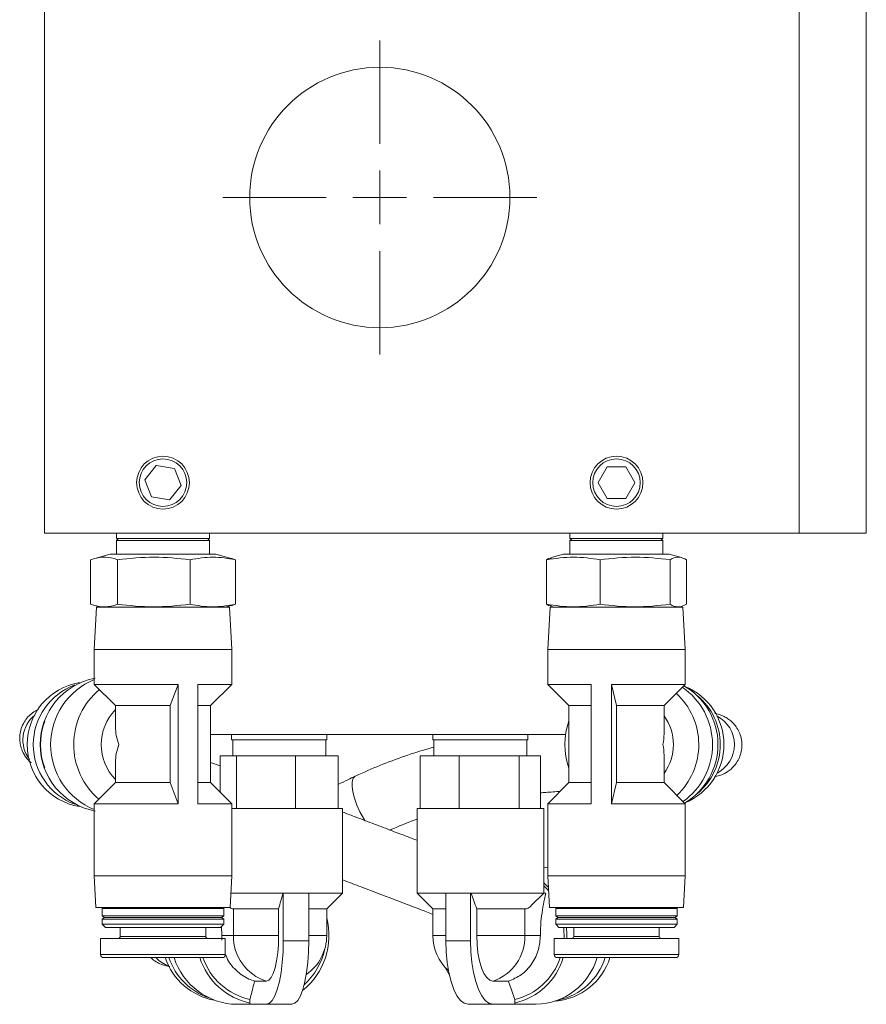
# Model space of a CAD drawing. Header units: inches. Extents: x 2.7 to 31.3, y 2.6 to 19.2.
# Tile 1 of 6: x 2.7 to 5.8, y 7.8 to 11.5. Entities that reach past the tile are written whole.
import ezdxf

# ---------------------------------------------------------------- set-up
doc = ezdxf.new("R2010")
doc.units = ezdxf.units.IN
doc.header["$MEASUREMENT"] = 0

# ---------------------------------------------------------------- blocks, each defined once
blk = doc.blocks.new('SW_CENTERMARKSYMBOL_0')
at = {"color": 0, "linetype": 'Continuous', "lineweight": 0}
for p, q in [((0, 0.2), (0, 0.585)), ((0, 0), (0, 0.1)), ((-0.2, 0), (-0.585, 0)), ((0, 0), (-0.1, 0)), ((0, 0), (0, -0.1)), ((0, 0), (0.1, 0)), ((0.2, 0), (0.585, 0)), ((0, -0.2), (0, -0.585))]:
    blk.add_line(p, q, dxfattribs=at)

msp = doc.modelspace()

# ---------------------------------------------------------------- linework, layer by layer
at = {"color": 7, "linetype": 'Continuous', "lineweight": 15}
for p, q in [((2.7477, 13.7885), (2.7477, 9.5385)), ((5.5607, 13.7885), (5.5607, 9.5385)), ((5.8107, 13.7885), (5.8107, 9.5385)), ((3.1646, 9.7898), (3.1224, 9.7369)), ((3.2319, 9.7798), (3.1651, 9.79)), ((3.257, 9.7165), (3.2323, 9.7795)), ((4.8454, 9.7853), (4.8116, 9.7267)), ((4.9135, 9.7856), (4.8458, 9.7856)), ((4.9477, 9.7267), (4.9139, 9.7853)), ((3.1223, 9.7365), (3.147, 9.6735)), ((4.8116, 9.7263), (4.8454, 9.6677)), ((4.9139, 9.6677), (4.9477, 9.7263)), ((3.2147, 9.6632), (3.2569, 9.7161)), ((3.1474, 9.6732), (3.2143, 9.663)), ((4.8458, 9.6674), (4.9135, 9.6674)), ((5.5607, 9.5385), (2.7477, 9.5385)), ((3.0164, 9.5385), (3.0164, 9.5188)), ((3.3629, 9.5188), (3.3629, 9.5385)), ((4.7064, 9.5385), (4.7064, 9.5188)), ((5.0529, 9.5188), (5.0529, 9.5385)), ((5.8107, 9.5385), (5.5607, 9.5385)), ((3.0243, 9.5188), (3.0164, 9.5109)), ((3.2537, 9.5188), (3.0164, 9.5188)), ((3.0164, 9.5109), (3.0164, 9.4598)), ((3.3629, 9.5109), (3.0164, 9.5109)), ((3.3629, 9.5188), (3.2537, 9.5188)), ((3.3629, 9.5109), (3.355, 9.5188)), ((3.3629, 9.4598), (3.3629, 9.5109)), ((4.7143, 9.5188), (4.7064, 9.5109)), ((4.841, 9.5188), (4.7064, 9.5188)), ((4.7064, 9.5109), (4.7064, 9.4598)), ((5.0529, 9.5109), (4.7064, 9.5109)), ((5.0529, 9.5188), (4.841, 9.5188)), ((5.0529, 9.5109), (5.045, 9.5188)), ((5.0529, 9.4598), (5.0529, 9.5109)), ((2.9928, 9.4598), (2.9354, 9.4444)), ((2.9928, 9.4598), (3.2625, 9.4598)), ((3.2625, 9.4598), (3.3865, 9.4598)), ((3.4439, 9.4444), (3.3865, 9.4598)), ((4.6828, 9.4598), (4.6373, 9.4476)), ((4.6828, 9.4598), (4.8357, 9.4598)), ((4.8357, 9.4598), (5.0765, 9.4598)), ((5.122, 9.4476), (5.0765, 9.4598)), ((2.9197, 9.2738), (2.9197, 9.4394)), ((3.0206, 9.2738), (3.0206, 9.4394)), ((3.2905, 9.2738), (3.2905, 9.4394)), ((3.4596, 9.2738), (3.4596, 9.4394)), ((4.619, 9.2738), (4.619, 9.4394)), ((4.8188, 9.2738), (4.8188, 9.4394)), ((5.0795, 9.2738), (5.0795, 9.4394)), ((5.1403, 9.2738), (5.1403, 9.4394)), ((2.942, 9.2629), (2.9338, 9.1054)), ((2.9354, 9.2688), (2.9574, 9.2629)), ((2.942, 9.2629), (3.2812, 9.2629)), ((3.2812, 9.2629), (3.4373, 9.2629)), ((3.4219, 9.2629), (3.4439, 9.2688)), ((3.4456, 9.1054), (3.4373, 9.2629)), ((4.632, 9.2629), (4.6238, 9.1054)), ((4.632, 9.2629), (4.8244, 9.2629)), ((4.6373, 9.2656), (4.6474, 9.2629)), ((4.8244, 9.2629), (5.1273, 9.2629)), ((5.1119, 9.2629), (5.122, 9.2656)), ((5.1356, 9.1054), (5.1273, 9.2629)), ((2.9338, 9.1054), (2.9338, 8.9755)), ((3.4456, 9.1054), (2.9338, 9.1054)), ((3.4456, 8.9755), (3.4456, 9.1054)), ((4.6238, 9.1054), (4.6238, 8.9755)), ((5.1356, 9.1054), (4.6238, 9.1054)), ((5.1356, 8.9755), (5.1356, 9.1054)), ((2.9338, 8.9755), (3.0125, 8.8968)), ((2.9338, 8.9755), (3.2466, 8.9755)), ((3.217, 8.8968), (3.2466, 8.9755)), ((3.2466, 8.5306), (3.2466, 8.9755)), ((3.3197, 8.9755), (3.4456, 8.9755)), ((3.3197, 8.5306), (3.3197, 8.9755)), ((3.3668, 8.8968), (3.4456, 8.9755)), ((4.6238, 8.9755), (4.7025, 8.8968)), ((4.6238, 8.9755), (4.7849, 8.9755)), ((4.7849, 8.5306), (4.7849, 8.9755)), ((4.8616, 8.9755), (5.1356, 8.9755)), ((4.8616, 8.5306), (4.8616, 8.9755)), ((4.8616, 8.9755), (4.8795, 8.8968)), ((5.0568, 8.8968), (5.1356, 8.9755)), ((3.0125, 8.8968), (3.0125, 8.8166)), ((3.217, 8.8968), (3.0125, 8.8968)), ((3.217, 8.6094), (3.217, 8.8968)), ((3.3668, 8.8968), (3.3197, 8.8968)), ((3.3668, 8.6094), (3.3668, 8.8968)), ((4.7025, 8.8968), (4.7025, 8.6094)), ((4.7849, 8.8968), (4.7025, 8.8968)), ((5.0568, 8.8968), (4.8795, 8.8968)), ((4.8795, 8.8968), (4.8795, 8.6094)), ((5.0568, 8.7906), (5.0568, 8.8968)), ((4.69, 8.7885), (3.3668, 8.7885)), ((3.4455, 8.7885), (3.4455, 8.7688)), ((3.7998, 8.7688), (3.4455, 8.7688)), ((3.4494, 8.7688), (3.4494, 8.7098)), ((3.7959, 8.7098), (3.7959, 8.7688)), ((3.7998, 8.7688), (3.7998, 8.7885)), ((4.1955, 8.7885), (4.1955, 8.7688)), ((4.5498, 8.7688), (4.1955, 8.7688)), ((4.1994, 8.7688), (4.1994, 8.7098)), ((4.5459, 8.7098), (4.5459, 8.7688)), ((4.5498, 8.7688), (4.5498, 8.7885)), ((3.4027, 8.5735), (3.4027, 8.7098)), ((3.4632, 8.7098), (3.4027, 8.7098)), ((3.4632, 8.5129), (3.4632, 8.7098)), ((3.6832, 8.7098), (3.4632, 8.7098)), ((3.6832, 8.5129), (3.6832, 8.7098)), ((3.8427, 8.7098), (3.6832, 8.7098)), ((3.8427, 8.5129), (3.8427, 8.7098)), ((4.1484, 8.5129), (4.1484, 8.7098)), ((4.2928, 8.7098), (4.1484, 8.7098)), ((4.2928, 8.5129), (4.2928, 8.7098)), ((4.5171, 8.7098), (4.2928, 8.7098)), ((4.5171, 8.5129), (4.5171, 8.7098)), ((4.5969, 8.7098), (4.5171, 8.7098)), ((4.5969, 8.5129), (4.5969, 8.7098)), ((5.0568, 8.6094), (5.0568, 8.7116)), ((3.0125, 8.6856), (3.0125, 8.6094)), ((3.4027, 8.6714), (3.3668, 8.6847)), ((3.0125, 8.6094), (2.9338, 8.5306)), ((3.0125, 8.6094), (3.217, 8.6094)), ((3.2466, 8.5306), (3.217, 8.6094)), ((3.3197, 8.6094), (3.3668, 8.6094)), ((3.4456, 8.5306), (3.3668, 8.6094)), ((4.7025, 8.6094), (4.6238, 8.5306)), ((4.7025, 8.6094), (4.7849, 8.6094)), ((4.8795, 8.6094), (4.8616, 8.5306)), ((4.8795, 8.6094), (5.0568, 8.6094)), ((5.1356, 8.5306), (5.0568, 8.6094)), ((2.9338, 8.5306), (2.9338, 8.2629)), ((3.2466, 8.5306), (2.9338, 8.5306)), ((3.4456, 8.5306), (3.3197, 8.5306)), ((3.4456, 8.2629), (3.4456, 8.5306)), ((3.8589, 8.5129), (3.4456, 8.5129)), ((3.8589, 8.198), (3.8589, 8.5129)), ((4.1364, 8.5129), (4.1364, 8.198)), ((4.6089, 8.5129), (4.1364, 8.5129)), ((4.6089, 8.198), (4.6089, 8.5129)), ((4.6238, 8.5306), (4.6238, 8.2629)), ((4.7849, 8.5306), (4.6238, 8.5306)), ((5.1356, 8.5306), (4.8616, 8.5306)), ((5.1356, 8.2629), (5.1356, 8.5306)), ((2.9338, 8.2629), (2.9399, 8.1448)), ((2.9338, 8.2629), (3.4456, 8.2629)), ((3.4394, 8.1448), (3.4456, 8.2629)), ((4.6238, 8.2629), (4.6299, 8.1448)), ((4.6238, 8.2629), (5.1356, 8.2629)), ((5.1294, 8.1448), (5.1356, 8.2629)), ((3.6367, 8.198), (3.4422, 8.198)), ((3.6367, 8.198), (3.6381, 8.198)), ((3.6381, 8.198), (3.6381, 8.0202)), ((3.6856, 8.198), (3.6381, 8.198)), ((3.733, 8.198), (3.6856, 8.198)), ((3.8589, 8.198), (3.7316, 8.198)), ((3.733, 8.198), (3.733, 8.0202)), ((3.7998, 8.1389), (3.8589, 8.198)), ((4.1364, 8.198), (4.1955, 8.1389)), ((4.2454, 8.198), (4.1364, 8.198)), ((4.2897, 8.198), (4.2436, 8.198)), ((4.2436, 8.198), (4.2436, 8.0202)), ((4.3358, 8.198), (4.2897, 8.198)), ((4.3358, 8.198), (4.3358, 8.0202)), ((4.3376, 8.198), (4.3358, 8.198)), ((4.6089, 8.198), (4.3376, 8.198)), ((4.5623, 8.1514), (4.6089, 8.198)), ((4.6163, 8.198), (4.6089, 8.198)), ((3.282, 8.1448), (2.9399, 8.1448)), ((2.9672, 8.1448), (2.9633, 8.1409)), ((2.9633, 8.1409), (2.9633, 8.1133)), ((3.416, 8.1409), (2.9633, 8.1409)), ((3.4394, 8.1448), (3.282, 8.1448)), ((3.416, 8.1409), (3.4121, 8.1448)), ((3.416, 8.1133), (3.416, 8.1409)), ((4.824, 8.1448), (4.6299, 8.1448)), ((4.6572, 8.1448), (4.6533, 8.1409)), ((4.6533, 8.1409), (4.6533, 8.1133)), ((5.106, 8.1409), (4.6533, 8.1409)), ((5.1294, 8.1448), (4.824, 8.1448)), ((5.106, 8.1409), (5.1021, 8.1448)), ((5.106, 8.1133), (5.106, 8.1409)), ((2.9633, 8.1133), (2.9712, 8.1074)), ((2.9633, 8.1133), (3.2734, 8.1133)), ((2.9712, 8.1074), (2.9633, 8.1015)), ((2.9712, 8.1074), (3.2705, 8.1074)), ((3.2705, 8.1074), (3.4082, 8.1074)), ((3.2734, 8.1133), (3.416, 8.1133)), ((3.4082, 8.1074), (3.416, 8.1133)), ((3.416, 8.1015), (3.4082, 8.1074)), ((3.4519, 8.1389), (3.6205, 8.1389)), ((3.4519, 8.0405), (3.4519, 8.1389)), ((3.6205, 8.1389), (3.6205, 8.0405)), ((3.733, 8.1389), (3.7998, 8.1389)), ((3.7998, 8.0405), (3.7998, 8.1389)), ((4.1955, 8.1389), (4.1955, 8.0405)), ((4.1955, 8.1389), (4.2436, 8.1389)), ((4.359, 8.1389), (4.5385, 8.1389)), ((4.359, 8.1389), (4.359, 8.0405)), ((4.5385, 8.0405), (4.5385, 8.1389)), ((4.6533, 8.1133), (4.6612, 8.1074)), ((4.6533, 8.1133), (4.8292, 8.1133)), ((4.6612, 8.1074), (4.6533, 8.1015)), ((4.6612, 8.1074), (4.8309, 8.1074)), ((4.8292, 8.1133), (5.106, 8.1133)), ((4.8309, 8.1074), (5.0982, 8.1074)), ((5.0982, 8.1074), (5.106, 8.1133)), ((5.106, 8.1015), (5.0982, 8.1074)), ((2.9633, 8.1015), (2.9633, 8.0818)), ((2.9633, 8.1015), (3.2734, 8.1015)), ((2.9633, 8.0818), (2.9751, 8.07)), ((2.9633, 8.0818), (3.416, 8.0818)), ((3.4042, 8.07), (2.9751, 8.07)), ((3.0302, 8.07), (3.0302, 8.0365)), ((3.2734, 8.1015), (3.416, 8.1015)), ((3.3491, 8.0365), (3.3491, 8.07)), ((3.4042, 8.07), (3.416, 8.0818)), ((3.4084, 8.0405), (3.4072, 8.0741)), ((3.416, 8.0818), (3.416, 8.1015)), ((4.6533, 8.1015), (4.6533, 8.0818)), ((4.6533, 8.1015), (4.8292, 8.1015)), ((4.6533, 8.0818), (4.6651, 8.07)), ((4.6533, 8.0818), (5.106, 8.0818)), ((5.0942, 8.07), (4.6651, 8.07)), ((4.7202, 8.07), (4.7202, 8.0365)), ((4.8292, 8.1015), (5.106, 8.1015)), ((5.0391, 8.0365), (5.0391, 8.07)), ((5.0942, 8.07), (5.106, 8.0818)), ((5.106, 8.0818), (5.106, 8.1015)), ((3.0302, 8.0365), (3.2486, 8.0365)), ((3.2486, 8.0365), (3.3491, 8.0365)), ((3.4519, 8.0405), (3.4084, 8.0405)), ((3.4095, 8.023), (3.4084, 8.0405)), ((3.6205, 8.0405), (3.4519, 8.0405)), ((3.7998, 8.0405), (3.733, 8.0405)), ((4.2436, 8.0405), (4.1955, 8.0405)), ((4.5385, 8.0405), (4.359, 8.0405)), ((4.5959, 8.0405), (4.5385, 8.0405)), ((4.7202, 8.0365), (4.8441, 8.0365)), ((4.8441, 8.0365), (5.0391, 8.0365)), ((2.9574, 8.0287), (2.9574, 7.9696)), ((3.2756, 8.0287), (2.9574, 8.0287)), ((3.4219, 8.0287), (3.2756, 8.0287)), ((3.4219, 7.9696), (3.4219, 8.0287)), ((3.733, 8.0202), (3.6381, 8.0202)), ((4.3358, 8.0202), (4.2436, 8.0202)), ((4.6474, 8.0287), (4.6474, 7.9696)), ((4.8278, 8.0287), (4.6474, 8.0287)), ((5.1119, 8.0287), (4.8278, 8.0287)), ((5.1119, 7.9696), (5.1119, 8.0287)), ((2.9574, 7.9696), (3.2756, 7.9696)), ((3.2712, 7.9578), (2.9692, 7.9578)), ((3.4101, 7.9578), (3.2712, 7.9578)), ((3.2756, 7.9696), (3.4219, 7.9696)), ((4.6474, 7.9696), (4.8278, 7.9696)), ((4.8305, 7.9578), (4.6592, 7.9578)), ((4.8278, 7.9696), (5.1119, 7.9696)), ((5.1001, 7.9578), (4.8305, 7.9578)), ((4.2561, 7.8955), (4.2416, 7.9213)), ((3.5752, 7.8703), (3.531, 7.8703)), ((4.4187, 7.8703), (4.477, 7.8703)), ((3.4654, 7.784), (3.5134, 7.784)), ((3.5134, 7.7887), (3.5134, 7.8021)), ((3.5134, 7.784), (3.5134, 7.7887)), ((3.5752, 7.784), (3.5134, 7.784)), ((3.6701, 7.784), (3.5752, 7.784)), ((4.4187, 7.784), (4.3266, 7.784)), ((4.4187, 7.784), (4.5003, 7.784)), ((4.5003, 7.7887), (4.5003, 7.8021)), ((4.5003, 7.784), (4.5003, 7.7887)), ((4.5003, 7.784), (4.5801, 7.784))]:
    msp.add_line(p, q, dxfattribs=at)
at = {"color": 7, "linetype": 'Continuous', "lineweight": 15, "flags": 128}
for points in [[(3.9431, 8.4673), (3.9367, 8.4774), (3.9236, 8.501), (3.9123, 8.526), (3.9034, 8.551), (3.8973, 8.5746), (3.8944, 8.5957), (3.8949, 8.613), (3.8986, 8.6257), (3.9055, 8.633), (3.9062, 8.6333)], [(4.6089, 8.2951), (4.6167, 8.294), (4.6238, 8.2927)], [(4.6089, 8.2367), (4.6242, 8.2217), (4.626, 8.2197)], [(4.6267, 8.2063), (4.6236, 8.21), (4.6089, 8.2256)], [(4.6842, 8.0287), (4.6836, 8.0664), (4.6833, 8.07)], [(4.6928, 8.07), (4.6944, 8.0437), (4.6941, 8.0287)], [(3.6205, 8.0405), (3.6197, 8.0073), (3.6171, 7.9753), (3.6129, 7.9459), (3.6073, 7.9201), (3.6004, 7.899), (3.5926, 7.8832), (3.5841, 7.8735), (3.5752, 7.8703)], [(4.359, 8.0405), (4.3601, 8.0073), (4.3635, 7.9753), (4.369, 7.9459), (4.3765, 7.9201), (4.3855, 7.899), (4.3959, 7.8832), (4.4071, 7.8735), (4.4187, 7.8703)], [(3.6381, 8.0202), (3.6372, 7.9792), (3.6343, 7.9394), (3.6297, 7.9021), (3.6234, 7.8684), (3.6156, 7.8392), (3.6067, 7.8156), (3.5967, 7.7982), (3.5861, 7.7876), (3.5752, 7.784)], [(3.733, 8.0202), (3.732, 7.9792), (3.7292, 7.9394), (3.7246, 7.9021), (3.7183, 7.8684), (3.7105, 7.8392), (3.7015, 7.8156), (3.6916, 7.7982), (3.681, 7.7876), (3.6701, 7.784)], [(4.2436, 8.0202), (4.2449, 7.9792), (4.2486, 7.9394), (4.2547, 7.9021), (4.263, 7.8684), (4.2733, 7.8392), (4.2851, 7.8156), (4.2982, 7.7982), (4.3122, 7.7876), (4.3266, 7.784)], [(4.3358, 8.0202), (4.337, 7.9792), (4.3408, 7.9394), (4.3469, 7.9021), (4.3552, 7.8684), (4.3654, 7.8392), (4.3773, 7.8156), (4.3904, 7.7982), (4.4043, 7.7876), (4.4187, 7.784)]]:
    msp.add_lwpolyline(points, dxfattribs=at)
at = {"color": 7, "linetype": 'Continuous', "lineweight": 15}
for centre, radius in [((3.9977, 10.7885), 0.485), ((3.1897, 9.7265), 0.0984), ((3.1897, 9.7265), 0.0886), ((4.8797, 9.7265), 0.0984), ((4.8797, 9.7265), 0.0886)]:
    msp.add_circle(centre, radius, dxfattribs=at)
for centre, radius, start, end in [((3.165, 9.7895), 0.000472, 81.3884, 141.3884), ((3.2319, 9.7794), 0.000472, 21.3884, 81.3884), ((4.8458, 9.7851), 0.000472, 90, 150), ((4.9135, 9.7851), 0.000472, 30, 90), ((3.1228, 9.7366), 0.000472, 141.3884, 201.3884), ((3.2565, 9.7164), 0.000472, 321.3884, 21.3884), ((4.812, 9.7265), 0.000472, 150, 210), ((4.9473, 9.7265), 0.000472, 330, 30), ((3.1474, 9.6736), 0.000472, 201.3884, 261.3884), ((3.2143, 9.6635), 0.000472, 261.3884, 321.3884), ((4.8458, 9.6679), 0.000472, 210, 270), ((4.9135, 9.6679), 0.000472, 270, 330), ((2.9841, 8.7511), 0.2521, 100.92, 259.08), ((3.0326, 8.7511), 0.2616, 112.2005, 247.7995), ((2.9175, 8.7511), 0.2342, 99.5743, 260.4257), ((2.9432, 8.7511), 0.2369, 110.2968, 249.7032), ((3.1238, 8.7511), 0.267, 129.7782, 229.6124), ((4.9783, 8.7511), 0.2592, 305.0678, 55.5614), ((5.0054, 8.7511), 0.2525, 300.3554, 60.3034), ((5.0458, 8.7511), 0.2342, 292.5745, 67.4255), ((4.9263, 8.7511), 0.26, 313.2516, 47.365), ((5.0308, 8.7511), 0.2358, 309.6104, 50.3896), ((3.1447, 8.7511), 0.1855, 135.4404, 224.5596), ((2.7863, 8.7686), 0.1187, 128.712, 217.7876), ((2.9753, 8.7511), 0.242, 158.9697, 201.0303), ((4.9492, 8.7511), 0.2619, 160.3688, 199.6312), ((4.9113, 8.7511), 0.1807, 323.6819, 36.3181), ((5.1999, 8.7511), 0.1193, 297.306, 62.694), ((3.5471, 8.0401), 0.2612, 308.3697, 14.6401), ((3.0223, 8.0365), 0.00787, 270, 0), ((3.357, 8.0365), 0.00787, 180, 270), ((3.6282, 8.0385), 0.1763, 179.3488, 252.5108), ((3.6227, 8.0405), 0.1772, 304.6478, 0), ((4.3727, 8.0405), 0.1772, 180, 227.6372), ((4.3627, 8.037), 0.1759, 288.5791, 1.1361), ((4.7123, 8.0365), 0.00787, 270, 0), ((5.047, 8.0365), 0.00787, 180, 270), ((2.9692, 7.9696), 0.0118, 180, 270), ((3.2453, 8.0354), 0.1132, 223.2522, 252.2642), ((3.4245, 8.0344), 0.2392, 198.6854, 259.7055), ((3.44, 8.036), 0.2415, 198.9074, 251.1123), ((3.4683, 8.0323), 0.2484, 197.4612, 269.3373), ((3.5659, 8.0343), 0.2511, 197.7317, 257.9188), ((3.565, 8.0363), 0.2398, 199.1142, 257.5737), ((3.4101, 7.9696), 0.0118, 270, 0), ((3.5493, 8.0414), 0.2485, 311.9822, 347.7961), ((4.4451, 8.033), 0.2374, 283.4434, 341.5247), ((4.4467, 8.0279), 0.2451, 282.6304, 343.3779), ((4.5754, 8.0257), 0.2417, 271.1074, 343.6943), ((4.6592, 7.9696), 0.0118, 180, 270), ((4.6335, 8.0282), 0.2328, 274.9151, 342.4042), ((4.6141, 8.0291), 0.2344, 282.2111, 342.2842), ((5.1001, 7.9696), 0.0118, 270, 0)]:
    msp.add_arc(centre, radius, start, end, dxfattribs=at)
for centre, major_axis, ratio, start_param, end_param in [((3.1897, 8.7511), (-0.1466, 0.1466), 0.678288, 0.596005, 0.974791), ((4.8797, 8.7511), (0.1385, 0.1385), 0.797026, 5.385314, 5.61026), ((3.1897, 8.7511), (0.1466, 0.1466), 0.678288, 2.166802, 2.545587), ((4.8797, 8.7511), (-0.1385, 0.1385), 0.797026, 3.814518, 4.039464)]:
    msp.add_ellipse(centre, major_axis=major_axis, ratio=ratio, start_param=start_param, end_param=end_param, dxfattribs=at)
for points, knots in [([(3.0206, 9.4394), (3.0163, 9.4409), (2.9976, 9.4473), (2.9638, 9.4523), (2.9345, 9.4437), (2.9197, 9.4394)], [0, 0, 0, 0, 0.127899, 0.56055, 1, 1, 1, 1]), ([(3.2905, 9.4394), (3.246, 9.4443), (3.156, 9.4541), (3.066, 9.4443), (3.0206, 9.4394)], [0, 0, 0, 0, 0.495216, 1, 1, 1, 1]), ([(3.4596, 9.4394), (3.4317, 9.4443), (3.3753, 9.4541), (3.319, 9.4443), (3.2905, 9.4394)], [0, 0, 0, 0, 0.495216, 1, 1, 1, 1]), ([(3.4437, 9.444), (3.4447, 9.4439), (3.45, 9.4433), (3.4553, 9.4412), (3.4596, 9.4394)], [0, 0, 0, 0, 0.190317, 1, 1, 1, 1]), ([(4.8188, 9.4394), (4.7858, 9.4443), (4.7192, 9.4541), (4.6526, 9.4443), (4.619, 9.4394)], [0, 0, 0, 0, 0.495216, 1, 1, 1, 1]), ([(4.619, 9.4394), (4.6215, 9.441), (4.6277, 9.4447), (4.6338, 9.4454), (4.6374, 9.4458)], [0, 0, 0, 0, 0.421768, 1, 1, 1, 1]), ([(5.0795, 9.4394), (5.0365, 9.4443), (4.9496, 9.4541), (4.8627, 9.4443), (4.8188, 9.4394)], [0, 0, 0, 0, 0.4952155, 1, 1, 1, 1]), ([(5.1403, 9.4394), (5.1316, 9.4437), (5.1139, 9.4523), (5.0935, 9.4473), (5.0821, 9.4409), (5.0795, 9.4394)], [0, 0, 0, 0, 0.4328606, 0.8721005, 1, 1, 1, 1]), ([(2.9197, 9.2738), (2.9343, 9.2695), (2.9636, 9.2609), (2.9975, 9.2659), (3.0164, 9.2723), (3.0206, 9.2738)], [0, 0, 0, 0, 0.4337587, 0.8739375, 1, 1, 1, 1]), ([(3.0206, 9.2738), (3.0652, 9.2689), (3.1551, 9.2591), (3.2451, 9.2688), (3.2905, 9.2738)], [0, 0, 0, 0, 0.495216, 1, 1, 1, 1]), ([(3.2905, 9.2738), (3.3184, 9.2689), (3.3748, 9.2591), (3.4311, 9.2688), (3.4596, 9.2738)], [0, 0, 0, 0, 0.4952157, 1, 1, 1, 1]), ([(3.4596, 9.2738), (3.4554, 9.272), (3.4501, 9.2699), (3.4448, 9.2693), (3.4437, 9.2692)], [0, 0, 0, 0, 0.798071, 1, 1, 1, 1]), ([(4.619, 9.2738), (4.652, 9.2689), (4.7186, 9.2591), (4.7852, 9.2688), (4.8188, 9.2738)], [0, 0, 0, 0, 0.495216, 1, 1, 1, 1]), ([(4.6374, 9.2674), (4.6338, 9.2678), (4.6276, 9.2685), (4.6215, 9.2722), (4.619, 9.2738)], [0, 0, 0, 0, 0.584247, 1, 1, 1, 1]), ([(4.8188, 9.2738), (4.8618, 9.2689), (4.9487, 9.2591), (5.0356, 9.2688), (5.0795, 9.2738)], [0, 0, 0, 0, 0.495216, 1, 1, 1, 1]), ([(5.0795, 9.2738), (5.082, 9.2723), (5.0933, 9.2659), (5.1137, 9.2609), (5.1314, 9.2694), (5.1403, 9.2738)], [0, 0, 0, 0, 0.126062, 0.559613, 1, 1, 1, 1]), ([(2.7262, 8.8821), (2.7233, 8.8809), (2.7136, 8.877), (2.6985, 8.8662), (2.682, 8.85), (2.6683, 8.8294), (2.6592, 8.806), (2.6553, 8.7818), (2.6562, 8.7592), (2.6608, 8.7389), (2.6681, 8.721), (2.6773, 8.7058), (2.6873, 8.6939), (2.6947, 8.6866), (2.698, 8.684), (2.6984, 8.6838)], [0, 0, 0, 0, 0.038797, 0.131178, 0.227409, 0.325614, 0.435435, 0.535737, 0.628112, 0.714004, 0.793932, 0.867843, 0.935014, 0.993953, 1, 1, 1, 1]), ([(5.2449, 8.6311), (5.2476, 8.6316), (5.2525, 8.6326), (5.2616, 8.6351), (5.2717, 8.6386), (5.283, 8.6436), (5.2963, 8.6516), (5.3107, 8.663), (5.3244, 8.6785), (5.336, 8.6976), (5.3441, 8.7194), (5.3479, 8.7438), (5.3464, 8.7688), (5.3398, 8.7925), (5.3295, 8.8126), (5.3168, 8.8292), (5.3028, 8.8423), (5.2884, 8.852), (5.2748, 8.8587), (5.2629, 8.8629), (5.2531, 8.8655), (5.2485, 8.8663), (5.2462, 8.8667)], [0, 0, 0, 0, 0.0845515, 0.1491136, 0.1910187, 0.2319578, 0.2733799, 0.319788, 0.3705876, 0.4241975, 0.4797321, 0.5363215, 0.5994604, 0.6572381, 0.7105612, 0.76028, 0.8067157, 0.8498231, 0.8893459, 0.9259748, 0.9628596, 1, 1, 1, 1]), ([(4.1994, 8.7418), (4.171, 8.7336), (4.1103, 8.716), (4.0211, 8.6834), (3.9521, 8.6546), (3.9147, 8.6373), (3.9062, 8.6333)], [0, 0, 0, 0, 0.283774, 0.605467, 0.910275, 1, 1, 1, 1]), ([(3.9062, 8.6333), (3.8971, 8.6291), (3.8762, 8.6192), (3.8548, 8.6088), (3.8427, 8.6029)], [0, 0, 0, 0, 0.434593, 1, 1, 1, 1]), ([(4.5969, 8.5715), (4.6033, 8.572), (4.6283, 8.5739), (4.6524, 8.5757), (4.6703, 8.5771)], [0, 0, 0, 0, 0.257662, 1, 1, 1, 1]), ([(4.1364, 8.3946), (4.1244, 8.3992), (4.0915, 8.4117), (4.0356, 8.433), (3.9693, 8.4581), (3.9102, 8.4805), (3.8732, 8.4945), (3.8589, 8.4999)], [0, 0, 0, 0, 0.137274, 0.375179, 0.613063, 0.850932, 1, 1, 1, 1]), ([(4.036, 8.4328), (4.0407, 8.4349), (4.0736, 8.4499), (4.1074, 8.4627), (4.1364, 8.4737)], [0, 0, 0, 0, 0.1422, 1, 1, 1, 1]), ([(3.8589, 8.2473), (3.871, 8.2428), (3.9055, 8.2297), (3.9612, 8.2085), (4.0257, 8.184), (4.0881, 8.1603), (4.145, 8.1385), (4.1798, 8.1252), (4.1955, 8.1192)], [0, 0, 0, 0, 0.1003889, 0.2867834, 0.4731662, 0.6595329, 0.8458775, 1, 1, 1, 1]), ([(3.6367, 8.198), (3.6341, 8.1883), (3.6287, 8.1686), (3.6233, 8.149), (3.6205, 8.1389)], [0, 0, 0, 0, 0.486287, 1, 1, 1, 1]), ([(4.3376, 8.198), (4.341, 8.1883), (4.3481, 8.1686), (4.3553, 8.149), (4.359, 8.1389)], [0, 0, 0, 0, 0.486287, 1, 1, 1, 1]), ([(4.6163, 8.198), (4.6146, 8.1905), (4.6101, 8.1703), (4.6035, 8.1354), (4.5972, 8.0905), (4.5964, 8.0577), (4.5959, 8.0405)], [0, 0, 0, 0, 0.155898, 0.42419, 0.696962, 1, 1, 1, 1]), ([(3.4389, 8.1458), (3.4402, 8.1444), (3.4445, 8.1401), (3.4489, 8.1394), (3.4519, 8.1389)], [0, 0, 0, 0, 0.32472, 1, 1, 1, 1]), ([(4.5385, 8.1389), (4.5424, 8.1396), (4.5491, 8.1408), (4.5569, 8.1457), (4.5606, 8.1503), (4.5619, 8.1519)], [0, 0, 0, 0, 0.491272, 0.832177, 1, 1, 1, 1]), ([(4.5959, 8.0405), (4.5946, 8.0229), (4.5918, 7.9854), (4.5665, 7.9336), (4.5272, 7.8913), (4.4934, 7.8772), (4.477, 7.8703)], [0, 0, 0, 0, 0.230683, 0.492291, 0.75388, 1, 1, 1, 1]), ([(3.1437, 7.9578), (3.1472, 7.9546), (3.1566, 7.9462), (3.1737, 7.9368), (3.1934, 7.9292), (3.2074, 7.9255), (3.2143, 7.9248), (3.2153, 7.9247)], [0, 0, 0, 0, 0.155382, 0.414617, 0.677099, 0.952592, 1, 1, 1, 1]), ([(3.531, 7.8703), (3.5239, 7.8727), (3.4986, 7.8814), (3.461, 7.909), (3.4318, 7.9425), (3.4254, 7.9651), (3.4244, 7.9685)], [0, 0, 0, 0, 0.1523657, 0.5407323, 0.9291315, 1, 1, 1, 1]), ([(3.531, 7.8703), (3.5301, 7.8666), (3.5242, 7.8437), (3.5183, 7.8211), (3.5134, 7.8021)], [0, 0, 0, 0, 0.162636, 1, 1, 1, 1]), ([(4.477, 7.8703), (4.4783, 7.8666), (4.486, 7.8437), (4.4938, 7.8211), (4.5003, 7.8021)], [0, 0, 0, 0, 0.162636, 1, 1, 1, 1])]:
    msp.add_open_spline(points, degree=3, knots=knots, dxfattribs=at)

# ---------------------------------------------------------------- block references
at = {"color": 7, "linetype": 'Continuous', "lineweight": 0}
msp.add_blockref('SW_CENTERMARKSYMBOL_0', (3.9977, 10.7885), dxfattribs=at)

doc.saveas('drawing.dxf')
